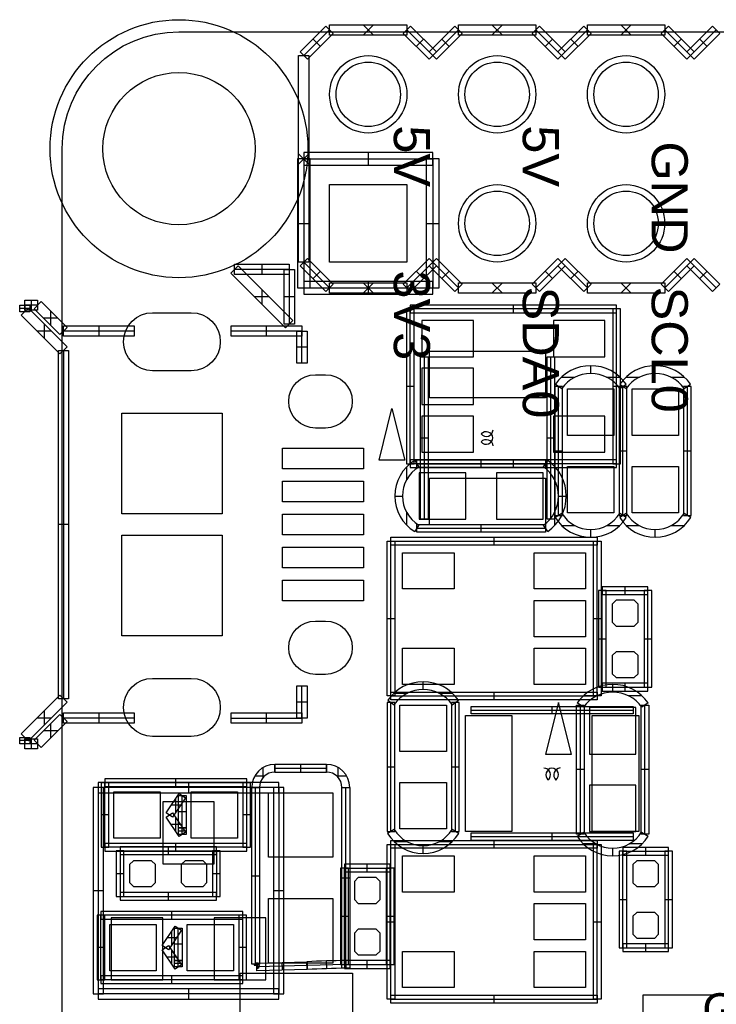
# Model space of a CAD drawing. Header units: millimetres. Extents: x -2.4 to 42.1, y -2.4 to 40.2.
# Tile 2 of 12: x -0.8 to 12.9, y 20.9 to 40.2. Entities that reach past the tile are written whole.
import ezdxf

# ---------------------------------------------------------------- set-up
doc = ezdxf.new("R2010")
doc.units = ezdxf.units.MM
doc.header["$MEASUREMENT"] = 0
for name, color, linetype in [('BOT', 3, 'Continuous'), ('SILK-BOT', 6, 'Continuous'), ('SILK-TOP', 7, 'Continuous'), ('TOP', 255, 'Continuous')]:
    doc.layers.add(name, color=color, linetype=linetype)

msp = doc.modelspace()

# ---------------------------------------------------------------- linework, layer by layer
at = {"layer": 'BOT'}
for points in [[(5.268, 35.468), (5.268, 36.992), (6.792, 36.992), (6.792, 35.468), (5.268, 35.468)], [(7.087, 33.604), (8.103, 33.604), (8.103, 34.315), (7.087, 34.315), (7.087, 33.604)], [(9.677, 33.604), (10.693, 33.604), (10.693, 34.315), (9.677, 34.315), (9.677, 33.604)], [(7.087, 32.664), (8.103, 32.664), (8.103, 33.376), (7.087, 33.376), (7.087, 32.664)], [(7.087, 31.725), (8.103, 31.725), (8.103, 32.436), (7.087, 32.436), (7.087, 31.725)], [(9.677, 31.725), (10.693, 31.725), (10.693, 32.436), (9.677, 32.436), (9.677, 31.725)], [(7.036, 31.318), (7.036, 30.404), (7.95, 30.404), (7.95, 31.318), (7.036, 31.318)], [(8.56, 31.318), (8.56, 30.404), (9.474, 30.404), (9.474, 31.318), (8.56, 31.318)], [(10.389, 25.781), (11.303, 25.781), (11.303, 26.695), (10.389, 26.695), (10.389, 25.781)], [(10.389, 24.257), (11.303, 24.257), (11.303, 25.171), (10.389, 25.171), (10.389, 24.257)], [(2.997, 23.622), (2.997, 24.841), (1.981, 24.841), (1.981, 23.622), (2.997, 23.622)], [(1.981, 21.336), (1.981, 22.555), (0.965, 22.555), (0.965, 21.336), (1.981, 21.336)], [(4.013, 21.336), (4.013, 22.555), (2.997, 22.555), (2.997, 21.336), (4.013, 21.336)]]:
    msp.add_lwpolyline(points, dxfattribs=at)
for points in [[(2.544, 33.328), (1.782, 33.328, -1), (1.782, 34.471), (2.544, 34.471, -1), (2.544, 33.328)], [(5.189, 32.2), (4.989, 32.2, -1), (4.989, 33.25), (5.189, 33.25, -1), (5.189, 32.2)], [(5.189, 27.35), (4.989, 27.35, -1), (4.989, 28.4), (5.189, 28.4, -1), (5.189, 27.35)], [(2.544, 26.128), (1.782, 26.128, -1), (1.782, 27.271), (2.544, 27.271, -1), (2.544, 26.128)]]:
    msp.add_lwpolyline(points, format="xyb", dxfattribs=at)
for centre, radius in [((2.3, 37.7), 2.54), ((6.03, 38.77), 0.762), ((8.57, 38.77), 0.762), ((11.11, 38.77), 0.762), ((2.3, 37.7), 1.5), ((8.57, 36.23), 0.762), ((11.11, 36.23), 0.762)]:
    msp.add_circle(centre, radius, dxfattribs=at)
at = {"layer": 'SILK-BOT'}
for p, q in [((6.782, 34.544), (6.782, 31.496)), ((6.934, 34.544), (6.782, 34.544)), ((10.922, 34.62), (6.858, 34.62)), ((6.858, 34.62), (6.858, 34.468)), ((10.922, 34.544), (6.858, 34.544)), ((6.858, 31.496), (6.858, 34.544)), ((6.934, 31.496), (6.934, 34.544)), ((8.89, 34.468), (8.89, 34.62)), ((10.846, 34.544), (10.846, 31.496)), ((10.998, 34.544), (10.846, 34.544)), ((10.922, 34.468), (10.922, 34.62)), ((10.922, 31.496), (10.922, 34.544)), ((10.998, 31.496), (10.998, 34.544)), ((6.858, 34.468), (10.922, 34.468)), ((6.934, 33.02), (6.782, 33.02)), ((10.998, 33.02), (10.846, 33.02)), ((6.782, 31.496), (6.934, 31.496)), ((6.789, 31.184), (6.789, 31.437)), ((6.858, 31.572), (6.858, 31.42)), ((10.922, 31.572), (6.858, 31.572)), ((10.922, 31.496), (6.858, 31.496)), ((6.858, 31.42), (10.922, 31.42)), ((6.945, 31.561), (7.025, 31.431)), ((6.985, 31.572), (9.525, 31.572)), ((6.985, 31.42), (6.985, 31.572)), ((6.985, 31.496), (9.525, 31.496)), ((9.525, 31.42), (6.985, 31.42)), ((8.255, 31.42), (8.255, 31.572)), ((8.89, 31.42), (8.89, 31.572)), ((9.481, 31.434), (9.569, 31.558)), ((9.525, 31.572), (9.525, 31.42)), ((9.707, 31.172), (9.707, 31.438)), ((10.846, 31.496), (10.998, 31.496)), ((10.922, 31.42), (10.922, 31.572)), ((6.553, 30.861), (6.706, 30.861)), ((9.78, 30.861), (9.932, 30.861)), ((6.789, 30.285), (6.789, 30.538)), ((9.707, 30.284), (9.707, 30.55)), ((7.025, 30.291), (6.945, 30.161)), ((6.985, 30.302), (9.525, 30.302)), ((6.985, 30.15), (6.985, 30.302)), ((8.255, 30.15), (8.255, 30.302)), ((9.569, 30.164), (9.481, 30.288)), ((9.525, 30.302), (9.525, 30.15)), ((6.985, 30.226), (9.525, 30.226)), ((9.525, 30.15), (6.985, 30.15)), ((10.846, 27.001), (10.846, 27.153)), ((10.273, 26.703), (10.148, 26.79)), ((10.535, 26.928), (10.269, 26.928)), ((11.423, 26.928), (11.157, 26.928)), ((11.543, 26.79), (11.418, 26.703)), ((10.135, 24.206), (10.135, 26.746)), ((10.135, 26.746), (10.287, 26.746)), ((10.211, 24.206), (10.211, 26.746)), ((10.287, 26.746), (10.287, 24.206)), ((11.405, 26.746), (11.557, 26.746)), ((11.405, 24.206), (11.405, 26.746)), ((11.481, 24.206), (11.481, 26.746)), ((11.557, 26.746), (11.557, 24.206)), ((10.287, 25.476), (10.135, 25.476)), ((11.557, 25.476), (11.405, 25.476)), ((4.267, 25.222), (0.711, 25.222)), ((0.711, 25.222), (0.711, 25.019)), ((2.489, 25.222), (2.489, 25.019)), ((4.267, 25.019), (4.267, 25.222)), ((0.61, 25.121), (0.61, 21.057)), ((0.813, 25.121), (0.61, 25.121)), ((4.267, 25.121), (0.711, 25.121)), ((0.711, 25.121), (0.711, 21.057)), ((0.711, 25.019), (4.267, 25.019)), ((0.813, 21.057), (0.813, 25.121)), ((4.166, 25.121), (4.166, 21.057)), ((4.369, 25.121), (4.166, 25.121)), ((4.267, 25.121), (4.267, 21.057)), ((4.369, 21.057), (4.369, 25.121)), ((10.146, 24.166), (10.276, 24.246)), ((11.416, 24.246), (11.546, 24.166)), ((10.287, 24.206), (10.135, 24.206)), ((11.557, 24.206), (11.405, 24.206)), ((10.522, 24.01), (10.27, 24.01)), ((10.846, 23.775), (10.846, 23.927)), ((11.422, 24.01), (11.169, 24.01)), ((0.813, 23.089), (0.61, 23.089)), ((4.369, 23.089), (4.166, 23.089)), ((0.711, 21.158), (0.711, 20.955)), ((4.267, 21.158), (0.711, 21.158)), ((2.489, 21.158), (2.489, 20.955)), ((4.267, 20.955), (4.267, 21.158)), ((0.61, 21.057), (0.813, 21.057)), ((4.267, 21.057), (0.711, 21.057)), ((0.711, 20.955), (4.267, 20.955)), ((4.166, 21.057), (4.369, 21.057))]:
    msp.add_line(p, q, dxfattribs=at)
for points in [[(6.496, 32.582), (6.75, 31.566), (6.242, 31.566), (6.496, 32.582)], [(11.448, 20.538), (11.448, 21.038), (13.248, 21.038), (13.248, 19.738), (12.648, 19.738), (12.648, 20.538), (11.448, 20.538)]]:
    msp.add_lwpolyline(points, dxfattribs=at)
for centre, radius, start, end in [((7.374, 30.861), 0.821, 121.5169, 238.4831), ((7.374, 30.861), 0.669, 121.5169, 238.4831), ((9.081, 30.861), 0.699, 304.9764, 55.0236), ((9.081, 30.861), 0.851, 304.9764, 55.0236), ((10.846, 26.302), 0.851, 34.9764, 145.0236), ((10.846, 26.302), 0.699, 34.9764, 145.0236), ((10.846, 24.596), 0.669, 211.5169, 328.4831), ((10.846, 24.596), 0.821, 211.5169, 328.4831)]:
    msp.add_arc(centre, radius, start, end, dxfattribs=at)
at = {"layer": 'SILK-TOP'}
for p, q in [((5.268, 40.142), (6.792, 40.142)), ((5.268, 39.938), (5.268, 40.142)), ((6.132, 40.142), (5.928, 39.938)), ((6.132, 39.938), (5.928, 40.142)), ((6.792, 40.142), (6.792, 39.938)), ((7.808, 40.142), (9.332, 40.142)), ((7.808, 39.938), (7.808, 40.142)), ((8.672, 40.142), (8.468, 39.938)), ((8.672, 39.938), (8.468, 40.142)), ((9.332, 40.142), (9.332, 39.938)), ((10.348, 40.142), (11.872, 40.142)), ((10.348, 39.938), (10.348, 40.142)), ((11.212, 40.142), (11.008, 39.938)), ((11.212, 39.938), (11.008, 40.142)), ((11.872, 40.142), (11.872, 39.938)), ((4.688, 39.604), (5.196, 40.112)), ((4.688, 39.604), (5.196, 40.112)), ((5.268, 40.04), (4.76, 39.532)), ((5.268, 40.04), (4.76, 39.532)), ((5.34, 39.968), (4.832, 39.46)), ((5.34, 39.968), (4.832, 39.46)), ((5.196, 40.112), (5.34, 39.968)), ((5.196, 40.112), (5.34, 39.968)), ((6.792, 39.938), (5.268, 39.938)), ((6.72, 39.968), (6.864, 40.112)), ((7.228, 39.46), (6.72, 39.968)), ((7.3, 39.532), (6.792, 40.04)), ((6.864, 40.112), (7.372, 39.604)), ((7.228, 39.604), (7.736, 40.112)), ((7.808, 40.04), (7.3, 39.532)), ((7.88, 39.968), (7.372, 39.46)), ((7.736, 40.112), (7.88, 39.968)), ((9.332, 39.938), (7.808, 39.938)), ((9.26, 39.968), (9.404, 40.112)), ((9.768, 39.46), (9.26, 39.968)), ((9.84, 39.532), (9.332, 40.04)), ((9.404, 40.112), (9.912, 39.604)), ((9.768, 39.604), (10.276, 40.112)), ((10.348, 40.04), (9.84, 39.532)), ((10.42, 39.968), (9.912, 39.46)), ((10.276, 40.112), (10.42, 39.968)), ((11.872, 39.938), (10.348, 39.938)), ((11.8, 39.968), (11.944, 40.112)), ((12.308, 39.46), (11.8, 39.968)), ((12.38, 39.532), (11.872, 40.04)), ((11.944, 40.112), (12.452, 39.604)), ((12.308, 39.604), (12.816, 40.112)), ((12.888, 40.04), (12.38, 39.532)), ((12.96, 39.968), (12.452, 39.46)), ((12.816, 40.112), (12.96, 39.968)), ((4.942, 39.858), (5.086, 39.714)), ((5.086, 39.714), (4.942, 39.858)), ((7.118, 39.858), (6.974, 39.714)), ((7.626, 39.714), (7.482, 39.858)), ((9.658, 39.858), (9.514, 39.714)), ((10.166, 39.714), (10.022, 39.858)), ((12.198, 39.858), (12.054, 39.714)), ((12.706, 39.714), (12.562, 39.858)), ((4.832, 39.46), (4.688, 39.604)), ((4.832, 39.46), (4.688, 39.604)), ((7.372, 39.46), (7.228, 39.604)), ((7.372, 39.604), (7.228, 39.46)), ((9.912, 39.46), (9.768, 39.604)), ((9.912, 39.604), (9.768, 39.46)), ((12.452, 39.46), (12.308, 39.604)), ((12.452, 39.604), (12.308, 39.46)), ((4.658, 35.468), (4.658, 39.532)), ((4.658, 39.532), (4.862, 39.532)), ((4.862, 39.532), (4.862, 35.468)), ((7.3, 37.627), (4.76, 37.627)), ((4.76, 37.627), (4.76, 37.373)), ((6.03, 37.627), (6.03, 37.373)), ((7.3, 37.373), (7.3, 37.627)), ((4.633, 37.5), (4.633, 34.96)), ((4.887, 37.5), (4.633, 37.5)), ((4.658, 37.602), (4.862, 37.398)), ((4.862, 37.602), (4.658, 37.398)), ((4.76, 37.5), (4.76, 34.96)), ((4.76, 37.5), (7.3, 37.5)), ((4.887, 34.96), (4.887, 37.5)), ((7.173, 37.5), (7.173, 34.96)), ((7.427, 37.5), (7.173, 37.5)), ((7.3, 37.5), (7.3, 34.96)), ((7.427, 34.96), (7.427, 37.5)), ((4.76, 37.373), (7.3, 37.373)), ((4.633, 36.23), (4.887, 36.23)), ((7.173, 36.23), (7.427, 36.23)), ((4.688, 35.396), (4.832, 35.54)), ((4.688, 35.396), (4.832, 35.54)), ((4.832, 35.54), (5.34, 35.032)), ((4.832, 35.54), (5.34, 35.032)), ((6.72, 35.032), (7.228, 35.54)), ((7.228, 35.54), (7.372, 35.396)), ((7.228, 35.396), (7.372, 35.54)), ((7.372, 35.54), (7.88, 35.032)), ((9.26, 35.032), (9.768, 35.54)), ((9.768, 35.54), (9.912, 35.396)), ((9.768, 35.396), (9.912, 35.54)), ((9.912, 35.54), (10.42, 35.032)), ((11.8, 35.032), (12.308, 35.54)), ((12.308, 35.54), (12.452, 35.396)), ((12.308, 35.396), (12.452, 35.54)), ((12.452, 35.54), (12.96, 35.032)), ((3.324, 35.252), (3.467, 35.396)), ((3.395, 35.426), (4.473, 35.426)), ((3.395, 35.222), (3.395, 35.426)), ((4.473, 35.324), (3.395, 35.324)), ((3.467, 35.396), (4.545, 34.318)), ((3.934, 35.426), (3.934, 35.222)), ((4.372, 35.324), (4.575, 35.324)), ((4.372, 34.246), (4.372, 35.324)), ((4.473, 35.426), (4.473, 35.222)), ((4.473, 35.324), (4.473, 34.246)), ((4.575, 35.324), (4.575, 34.246)), ((4.862, 35.468), (4.658, 35.468)), ((5.196, 34.888), (4.688, 35.396)), ((5.196, 34.888), (4.688, 35.396)), ((4.76, 35.468), (5.268, 34.96)), ((4.76, 35.468), (5.268, 34.96)), ((5.086, 35.286), (4.942, 35.142)), ((4.942, 35.142), (5.086, 35.286)), ((6.792, 34.96), (7.3, 35.468)), ((7.372, 35.396), (6.864, 34.888)), ((6.974, 35.286), (7.118, 35.142)), ((7.736, 34.888), (7.228, 35.396)), ((7.3, 35.468), (7.808, 34.96)), ((7.482, 35.142), (7.626, 35.286)), ((9.332, 34.96), (9.84, 35.468)), ((9.912, 35.396), (9.404, 34.888)), ((9.514, 35.286), (9.658, 35.142)), ((10.276, 34.888), (9.768, 35.396)), ((9.84, 35.468), (10.348, 34.96)), ((10.022, 35.142), (10.166, 35.286)), ((11.872, 34.96), (12.38, 35.468)), ((12.452, 35.396), (11.944, 34.888)), ((12.054, 35.286), (12.198, 35.142)), ((12.816, 34.888), (12.308, 35.396)), ((12.38, 35.468), (12.888, 34.96)), ((12.562, 35.142), (12.706, 35.286)), ((4.401, 34.174), (3.324, 35.252)), ((4.473, 35.222), (3.395, 35.222)), ((3.934, 34.929), (3.934, 34.641)), ((4.633, 34.96), (4.887, 34.96)), ((4.76, 35.087), (4.76, 34.833)), ((7.3, 35.087), (4.76, 35.087)), ((4.76, 34.96), (7.3, 34.96)), ((5.34, 35.032), (5.196, 34.888)), ((5.34, 35.032), (5.196, 34.888)), ((5.268, 35.062), (6.792, 35.062)), ((5.268, 34.858), (5.268, 35.062)), ((5.928, 34.858), (6.132, 35.062)), ((5.928, 35.062), (6.132, 34.858)), ((6.03, 35.087), (6.03, 34.833)), ((6.864, 34.888), (6.72, 35.032)), ((6.792, 35.062), (6.792, 34.858)), ((7.173, 34.96), (7.427, 34.96)), ((7.3, 34.833), (7.3, 35.087)), ((7.88, 35.032), (7.736, 34.888)), ((7.808, 35.062), (9.332, 35.062)), ((7.808, 34.858), (7.808, 35.062)), ((8.468, 34.858), (8.672, 35.062)), ((8.468, 35.062), (8.672, 34.858)), ((9.404, 34.888), (9.26, 35.032)), ((9.332, 35.062), (9.332, 34.858)), ((10.42, 35.032), (10.276, 34.888)), ((10.348, 35.062), (11.872, 35.062)), ((10.348, 34.858), (10.348, 35.062)), ((11.008, 34.858), (11.212, 35.062)), ((11.008, 35.062), (11.212, 34.858)), ((11.944, 34.888), (11.8, 35.032)), ((11.872, 35.062), (11.872, 34.858)), ((12.96, 35.032), (12.816, 34.888)), ((-0.738, 34.718), (-0.484, 34.718)), ((-0.738, 34.518), (-0.738, 34.718)), ((-0.611, 34.718), (-0.611, 34.518)), ((-0.484, 34.718), (-0.484, 34.518)), ((4.078, 34.785), (3.791, 34.785)), ((4.575, 34.785), (4.372, 34.785)), ((4.76, 34.833), (7.3, 34.833)), ((6.792, 34.858), (5.268, 34.858)), ((9.332, 34.858), (7.808, 34.858)), ((11.872, 34.858), (10.348, 34.858)), ((-0.838, 34.491), (-0.838, 34.618)), ((-0.838, 34.618), (-0.638, 34.618)), ((-0.638, 34.554), (-0.838, 34.554)), ((-0.809, 34.42), (-0.667, 34.562)), ((-0.738, 34.618), (-0.738, 34.491)), ((-0.484, 34.618), (-0.738, 34.618)), ((-0.484, 34.518), (-0.738, 34.518)), ((-0.667, 34.562), (0.095, 33.8)), ((-0.638, 34.618), (-0.638, 34.491)), ((-0.555, 34.547), (-0.413, 34.689)), ((-0.047, 34.039), (-0.555, 34.547)), ((-0.413, 34.689), (0.095, 34.181)), ((-0.638, 34.491), (-0.838, 34.491)), ((-0.047, 33.658), (-0.809, 34.42)), ((-0.089, 34.364), (-0.371, 34.364)), ((-0.23, 34.505), (-0.23, 34.223)), ((4.545, 34.318), (4.401, 34.174)), ((-0.357, 34.251), (-0.357, 33.969)), ((0.095, 34.181), (-0.047, 34.039)), ((0.024, 34.21), (1.421, 34.21)), ((0.024, 34.01), (0.024, 34.21)), ((0.723, 34.21), (0.723, 34.01)), ((1.421, 34.21), (1.421, 34.01)), ((3.327, 34.21), (4.724, 34.21)), ((3.327, 34.01), (3.327, 34.21)), ((4.025, 34.01), (4.025, 34.21)), ((4.575, 34.246), (4.372, 34.246)), ((4.724, 34.21), (4.724, 34.01)), ((-0.216, 34.11), (-0.498, 34.11)), ((1.421, 34.11), (0.024, 34.11)), ((1.421, 34.01), (0.024, 34.01)), ((4.724, 34.11), (3.327, 34.11)), ((4.724, 34.01), (3.327, 34.01)), ((4.624, 34.11), (4.824, 34.11)), ((4.624, 33.475), (4.624, 34.11)), ((4.724, 33.475), (4.724, 34.11)), ((4.824, 34.11), (4.824, 33.475)), ((0.095, 33.8), (-0.047, 33.658)), ((4.824, 33.792), (4.624, 33.792)), ((-0.076, 26.871), (-0.076, 33.729)), ((-0.076, 33.729), (0.124, 33.729)), ((0.024, 33.729), (0.024, 26.871)), ((0.124, 33.729), (0.124, 26.871)), ((7.062, 30.408), (7.062, 33.6)), ((7.062, 33.6), (7.212, 33.6)), ((7.137, 30.408), (7.137, 33.6)), ((7.212, 33.6), (7.212, 30.408)), ((9.552, 33.6), (9.702, 33.6)), ((9.552, 30.408), (9.552, 33.6)), ((9.627, 30.408), (9.627, 33.6)), ((9.702, 33.6), (9.702, 30.408)), ((4.824, 33.475), (4.624, 33.475)), ((10.414, 33.275), (10.414, 33.427)), ((11.684, 33.275), (11.684, 33.427)), ((9.837, 33.202), (10.103, 33.202)), ((10.725, 33.202), (10.991, 33.202)), ((11.107, 33.202), (11.373, 33.202)), ((11.995, 33.202), (12.261, 33.202)), ((9.703, 33.02), (9.703, 30.48)), ((9.855, 33.02), (9.703, 33.02)), ((9.717, 33.064), (9.841, 32.976)), ((9.779, 30.48), (9.779, 33.02)), ((9.855, 30.48), (9.855, 33.02)), ((10.973, 33.02), (10.973, 30.48)), ((11.125, 33.02), (10.973, 33.02)), ((10.973, 33.02), (10.973, 30.48)), ((11.125, 33.02), (10.973, 33.02)), ((10.987, 32.976), (11.111, 33.064)), ((10.987, 33.064), (11.111, 32.976)), ((11.049, 30.48), (11.049, 33.02)), ((11.049, 30.48), (11.049, 33.02)), ((11.125, 30.48), (11.125, 33.02)), ((11.125, 30.48), (11.125, 33.02)), ((12.243, 33.02), (12.243, 30.48)), ((12.395, 33.02), (12.243, 33.02)), ((12.257, 32.976), (12.381, 33.064)), ((12.319, 30.48), (12.319, 33.02)), ((12.395, 30.48), (12.395, 33.02)), ((7.062, 32.004), (7.212, 32.004)), ((9.552, 32.004), (9.702, 32.004)), ((9.703, 31.75), (9.855, 31.75)), ((10.973, 31.75), (11.125, 31.75)), ((10.973, 31.75), (11.125, 31.75)), ((12.243, 31.75), (12.395, 31.75)), ((9.703, 30.48), (9.855, 30.48)), ((9.844, 30.52), (9.714, 30.44)), ((10.973, 30.48), (11.125, 30.48)), ((10.973, 30.48), (11.125, 30.48)), ((11.114, 30.44), (10.984, 30.52)), ((11.114, 30.52), (10.984, 30.44)), ((12.243, 30.48), (12.395, 30.48)), ((12.384, 30.44), (12.254, 30.52)), ((0.124, 30.3), (-0.076, 30.3)), ((7.212, 30.408), (7.062, 30.408)), ((9.702, 30.408), (9.552, 30.408)), ((9.838, 30.284), (10.091, 30.284)), ((10.737, 30.284), (10.99, 30.284)), ((11.108, 30.284), (11.361, 30.284)), ((12.007, 30.284), (12.26, 30.284)), ((10.414, 30.048), (10.414, 30.201)), ((11.684, 30.048), (11.684, 30.201)), ((6.401, 26.924), (6.401, 29.972)), ((6.401, 29.972), (6.553, 29.972)), ((6.477, 30.048), (10.541, 30.048)), ((6.477, 29.896), (6.477, 30.048)), ((6.477, 26.924), (6.477, 29.972)), ((6.477, 29.972), (10.541, 29.972)), ((10.541, 29.896), (6.477, 29.896)), ((6.553, 29.972), (6.553, 26.924)), ((8.509, 29.896), (8.509, 30.048)), ((10.465, 29.972), (10.617, 29.972)), ((10.465, 26.924), (10.465, 29.972)), ((10.541, 30.048), (10.541, 29.896)), ((10.541, 26.924), (10.541, 29.972)), ((10.617, 29.972), (10.617, 26.924)), ((10.565, 28.998), (10.565, 27.098)), ((10.718, 28.998), (10.565, 28.998)), ((11.541, 29.074), (10.641, 29.074)), ((10.641, 29.074), (10.641, 28.922)), ((10.641, 28.998), (11.541, 28.998)), ((10.641, 27.098), (10.641, 28.998)), ((10.641, 28.922), (11.541, 28.922)), ((10.718, 27.098), (10.718, 28.998)), ((11.091, 28.922), (11.091, 29.074)), ((11.465, 28.998), (11.465, 27.098)), ((11.618, 28.998), (11.465, 28.998)), ((11.541, 28.922), (11.541, 29.074)), ((11.541, 27.098), (11.541, 28.998)), ((11.618, 27.098), (11.618, 28.998)), ((6.401, 28.448), (6.553, 28.448)), ((10.465, 28.448), (10.617, 28.448)), ((10.565, 28.048), (10.718, 28.048)), ((11.465, 28.048), (11.618, 28.048)), ((7.112, 27.052), (7.112, 27.204)), ((10.641, 27.174), (10.641, 27.022)), ((11.541, 27.174), (10.641, 27.174)), ((11.091, 27.022), (11.091, 27.174)), ((11.541, 27.022), (11.541, 27.174)), ((4.624, 27.125), (4.824, 27.125)), ((4.624, 26.49), (4.624, 27.125)), ((4.724, 26.49), (4.724, 27.125)), ((4.824, 27.125), (4.824, 26.49)), ((6.477, 27), (10.541, 27)), ((6.477, 26.848), (6.477, 27)), ((6.535, 26.979), (6.801, 26.979)), ((7.423, 26.979), (7.689, 26.979)), ((8.509, 26.848), (8.509, 27)), ((10.541, 27), (10.541, 26.848)), ((10.565, 27.098), (10.718, 27.098)), ((10.641, 27.098), (11.541, 27.098)), ((10.641, 27.022), (11.541, 27.022)), ((11.465, 27.098), (11.618, 27.098)), ((-0.809, 26.18), (-0.047, 26.942)), ((0.095, 26.8), (-0.667, 26.038)), ((0.124, 26.871), (-0.076, 26.871)), ((-0.047, 26.942), (0.095, 26.8)), ((4.624, 26.807), (4.824, 26.807)), ((6.553, 26.924), (6.401, 26.924)), ((6.401, 26.797), (6.401, 24.257)), ((6.553, 26.797), (6.401, 26.797)), ((6.415, 26.841), (6.539, 26.753)), ((6.477, 26.924), (10.541, 26.924)), ((10.541, 26.848), (6.477, 26.848)), ((6.477, 24.257), (6.477, 26.797)), ((6.553, 24.257), (6.553, 26.797)), ((7.671, 26.797), (7.671, 24.257)), ((7.823, 26.797), (7.671, 26.797)), ((7.685, 26.753), (7.809, 26.841)), ((7.747, 24.257), (7.747, 26.797)), ((7.823, 24.257), (7.823, 26.797)), ((10.617, 26.924), (10.465, 26.924)), ((-0.555, 26.053), (-0.047, 26.561)), ((-0.357, 26.631), (-0.357, 26.349)), ((-0.047, 26.561), (0.095, 26.419)), ((0.024, 26.59), (1.421, 26.59)), ((0.024, 26.39), (0.024, 26.59)), ((0.723, 26.59), (0.723, 26.39)), ((1.421, 26.59), (1.421, 26.39)), ((3.327, 26.59), (4.724, 26.59)), ((3.327, 26.39), (3.327, 26.59)), ((4.025, 26.39), (4.025, 26.59)), ((4.724, 26.59), (4.724, 26.39)), ((8.056, 26.72), (11.248, 26.72)), ((8.056, 26.57), (8.056, 26.72)), ((8.056, 26.645), (11.248, 26.645)), ((11.248, 26.57), (8.056, 26.57)), ((9.652, 26.57), (9.652, 26.72)), ((11.248, 26.72), (11.248, 26.57)), ((-0.216, 26.49), (-0.498, 26.49)), ((0.095, 26.419), (-0.413, 25.911)), ((-0.23, 26.377), (-0.23, 26.095)), ((1.421, 26.49), (0.024, 26.49)), ((1.421, 26.39), (0.024, 26.39)), ((3.327, 26.49), (4.724, 26.49)), ((4.724, 26.39), (3.327, 26.39)), ((4.824, 26.49), (4.624, 26.49)), ((-0.667, 26.038), (-0.809, 26.18)), ((-0.089, 26.236), (-0.371, 26.236)), ((-0.838, 25.982), (-0.838, 26.109)), ((-0.838, 26.109), (-0.638, 26.109)), ((-0.638, 26.045), (-0.838, 26.045)), ((-0.638, 25.982), (-0.838, 25.982)), ((-0.738, 26.109), (-0.738, 25.982)), ((-0.738, 26.082), (-0.484, 26.082)), ((-0.738, 25.882), (-0.738, 26.082)), ((-0.484, 25.982), (-0.738, 25.982)), ((-0.638, 26.109), (-0.638, 25.982)), ((-0.611, 26.082), (-0.611, 25.882)), ((-0.413, 25.911), (-0.555, 26.053)), ((-0.484, 26.082), (-0.484, 25.882)), ((-0.484, 25.882), (-0.738, 25.882)), ((3.962, 25.322), (3.962, 25.517)), ((5.207, 25.578), (4.191, 25.578)), ((4.191, 25.578), (4.191, 25.425)), ((4.191, 25.425), (4.191, 25.578)), ((4.191, 25.502), (5.207, 25.502)), ((4.191, 25.425), (5.207, 25.425)), ((4.699, 25.425), (4.699, 25.578)), ((5.207, 25.578), (5.207, 25.425)), ((5.207, 25.425), (5.207, 25.578)), ((5.436, 25.322), (5.436, 25.517)), ((6.401, 25.527), (6.553, 25.527)), ((7.671, 25.527), (7.823, 25.527)), ((0.765, 25.216), (0.765, 23.946)), ((0.917, 25.216), (0.765, 25.216)), ((3.635, 25.292), (0.841, 25.292)), ((0.841, 25.292), (0.841, 25.14)), ((3.635, 25.216), (0.841, 25.216)), ((0.841, 23.946), (0.841, 25.216)), ((0.917, 23.946), (0.917, 25.216)), ((2.238, 25.14), (2.238, 25.292)), ((3.559, 25.216), (3.559, 23.946)), ((3.711, 25.216), (3.559, 25.216)), ((3.635, 25.14), (3.635, 25.292)), ((3.635, 23.946), (3.635, 25.216)), ((3.711, 23.946), (3.711, 25.216)), ((3.795, 25.349), (3.989, 25.349)), ((5.409, 25.349), (5.603, 25.349)), ((0.841, 25.14), (3.635, 25.14)), ((3.734, 25.121), (3.886, 25.121)), ((3.734, 21.641), (3.734, 25.121)), ((3.734, 25.121), (3.886, 25.121)), ((3.81, 21.641), (3.81, 25.121)), ((3.886, 25.121), (3.886, 21.641)), ((5.512, 25.121), (5.664, 25.121)), ((5.512, 25.121), (5.664, 25.121)), ((5.512, 21.565), (5.512, 25.121)), ((5.588, 21.565), (5.588, 25.121)), ((5.664, 25.121), (5.664, 21.565)), ((2.048, 24.623), (2.302, 25.004)), ((2.428, 24.92), (2.174, 24.539)), ((2.238, 24.634), (2.238, 24.909)), ((2.289, 24.962), (2.441, 24.962)), ((2.289, 24.327), (2.289, 24.962)), ((2.302, 25.004), (2.428, 24.92)), ((2.365, 24.327), (2.365, 24.962)), ((2.441, 24.962), (2.441, 24.327)), ((2.048, 24.539), (2.174, 24.623)), ((2.174, 24.539), (2.048, 24.623)), ((2.33, 24.772), (2.146, 24.772)), ((2.174, 24.623), (2.428, 24.242)), ((2.441, 24.645), (2.289, 24.645)), ((0.917, 24.581), (0.765, 24.581)), ((2.302, 24.158), (2.048, 24.539)), ((2.238, 24.253), (2.238, 24.528)), ((3.711, 24.581), (3.559, 24.581)), ((2.33, 24.391), (2.146, 24.391)), ((2.289, 24.327), (2.441, 24.327)), ((2.289, 24.2), (2.289, 24.327)), ((2.441, 24.327), (2.289, 24.327)), ((2.441, 24.264), (2.289, 24.264)), ((2.428, 24.242), (2.302, 24.158)), ((2.365, 24.2), (2.365, 24.327)), ((2.441, 24.327), (2.441, 24.2)), ((6.401, 24.257), (6.553, 24.257)), ((6.542, 24.297), (6.412, 24.217)), ((7.671, 24.257), (7.823, 24.257)), ((7.812, 24.217), (7.682, 24.297)), ((2.441, 24.2), (2.289, 24.2)), ((6.477, 24.079), (10.541, 24.079)), ((6.477, 23.927), (6.477, 24.079)), ((6.536, 24.061), (6.789, 24.061)), ((7.435, 24.061), (7.688, 24.061)), ((8.056, 24.23), (11.248, 24.23)), ((8.056, 24.08), (8.056, 24.23)), ((8.056, 24.155), (11.248, 24.155)), ((11.248, 24.08), (8.056, 24.08)), ((8.509, 23.927), (8.509, 24.079)), ((9.652, 24.08), (9.652, 24.23)), ((10.541, 24.079), (10.541, 23.927)), ((11.248, 24.23), (11.248, 24.08)), ((0.765, 23.946), (0.917, 23.946)), ((0.841, 24.022), (0.841, 23.87)), ((3.635, 24.022), (0.841, 24.022)), ((3.635, 23.946), (0.841, 23.946)), ((0.841, 23.87), (3.635, 23.87)), ((1.063, 23.877), (1.063, 22.977)), ((1.215, 23.877), (1.063, 23.877)), ((3.039, 23.953), (1.139, 23.953)), ((1.139, 23.953), (1.139, 23.801)), ((1.139, 23.877), (1.139, 22.977)), ((1.139, 23.877), (3.039, 23.877)), ((1.215, 22.977), (1.215, 23.877)), ((2.089, 23.953), (2.089, 23.801)), ((2.238, 23.87), (2.238, 24.022)), ((2.963, 23.877), (2.963, 22.977)), ((3.115, 23.877), (2.963, 23.877)), ((3.039, 23.801), (3.039, 23.953)), ((3.039, 23.877), (3.039, 22.977)), ((3.115, 22.977), (3.115, 23.877)), ((3.559, 23.946), (3.711, 23.946)), ((3.635, 23.87), (3.635, 24.022)), ((6.401, 20.955), (6.401, 24.003)), ((6.401, 24.003), (6.553, 24.003)), ((6.477, 20.955), (6.477, 24.003)), ((6.477, 24.003), (10.541, 24.003)), ((10.541, 23.927), (6.477, 23.927)), ((6.553, 24.003), (6.553, 20.955)), ((7.112, 23.825), (7.112, 23.978)), ((10.465, 24.003), (10.617, 24.003)), ((10.465, 20.955), (10.465, 24.003)), ((10.541, 20.955), (10.541, 24.003)), ((10.617, 24.003), (10.617, 20.955)), ((10.972, 23.867), (10.972, 21.967)), ((11.124, 23.867), (10.972, 23.867)), ((11.948, 23.943), (11.048, 23.943)), ((11.048, 23.943), (11.048, 23.791)), ((11.048, 23.867), (11.948, 23.867)), ((11.048, 21.967), (11.048, 23.867)), ((11.124, 21.967), (11.124, 23.867)), ((11.498, 23.791), (11.498, 23.943)), ((11.872, 23.867), (11.872, 21.967)), ((12.024, 23.867), (11.872, 23.867)), ((11.948, 23.791), (11.948, 23.943)), ((11.948, 21.967), (11.948, 23.867)), ((12.024, 21.967), (12.024, 23.867)), ((1.139, 23.801), (3.039, 23.801)), ((11.048, 23.791), (11.948, 23.791)), ((5.485, 23.537), (5.485, 21.637)), ((5.638, 23.537), (5.485, 23.537)), ((6.462, 23.613), (5.561, 23.613)), ((5.561, 23.613), (5.561, 23.461)), ((5.561, 23.537), (6.462, 23.537)), ((5.561, 21.637), (5.561, 23.537)), ((5.561, 23.461), (6.462, 23.461)), ((5.638, 21.637), (5.638, 23.537)), ((6.011, 23.461), (6.011, 23.613)), ((6.385, 23.537), (6.385, 21.637)), ((6.538, 23.537), (6.385, 23.537)), ((6.462, 23.461), (6.462, 23.613)), ((6.462, 21.637), (6.462, 23.537)), ((6.538, 21.637), (6.538, 23.537)), ((1.063, 23.427), (1.215, 23.427)), ((2.963, 23.427), (3.115, 23.427)), ((3.734, 23.381), (3.886, 23.381)), ((5.512, 23.343), (5.664, 23.343)), ((1.063, 22.977), (1.215, 22.977)), ((1.139, 23.053), (1.139, 22.901)), ((3.039, 23.053), (1.139, 23.053)), ((1.139, 22.977), (3.039, 22.977)), ((1.139, 22.901), (3.039, 22.901)), ((2.089, 23.053), (2.089, 22.901)), ((2.963, 22.977), (3.115, 22.977)), ((3.039, 22.901), (3.039, 23.053)), ((10.972, 22.917), (11.124, 22.917)), ((11.872, 22.917), (12.024, 22.917)), ((0.686, 22.606), (0.686, 21.336)), ((0.838, 22.606), (0.686, 22.606)), ((3.556, 22.682), (0.762, 22.682)), ((0.762, 22.682), (0.762, 22.53)), ((3.556, 22.606), (0.762, 22.606)), ((0.762, 21.336), (0.762, 22.606)), ((0.762, 22.53), (3.556, 22.53)), ((0.838, 21.336), (0.838, 22.606)), ((2.159, 22.53), (2.159, 22.682)), ((3.48, 22.606), (3.48, 21.336)), ((3.632, 22.606), (3.48, 22.606)), ((3.556, 22.53), (3.556, 22.682)), ((3.556, 21.336), (3.556, 22.606)), ((3.632, 21.336), (3.632, 22.606)), ((5.485, 22.587), (5.638, 22.587)), ((6.385, 22.587), (6.538, 22.587)), ((1.969, 22.013), (2.223, 22.394)), ((2.349, 22.31), (2.095, 21.929)), ((2.159, 22.024), (2.159, 22.299)), ((2.21, 22.352), (2.362, 22.352)), ((2.21, 21.717), (2.21, 22.352)), ((2.223, 22.394), (2.349, 22.31)), ((2.286, 21.717), (2.286, 22.352)), ((2.362, 22.352), (2.362, 21.717)), ((6.401, 22.479), (6.553, 22.479)), ((10.465, 22.479), (10.617, 22.479)), ((2.251, 22.162), (2.067, 22.162)), ((0.838, 21.971), (0.686, 21.971)), ((1.969, 21.929), (2.095, 22.013)), ((2.095, 21.929), (1.969, 22.013)), ((2.223, 21.548), (1.969, 21.929)), ((2.095, 22.013), (2.349, 21.632)), ((2.159, 21.643), (2.159, 21.918)), ((2.362, 22.035), (2.21, 22.035)), ((3.632, 21.971), (3.48, 21.971)), ((10.972, 21.967), (11.124, 21.967)), ((11.048, 22.043), (11.048, 21.891)), ((11.948, 22.043), (11.048, 22.043)), ((11.048, 21.967), (11.948, 21.967)), ((11.498, 21.891), (11.498, 22.043)), ((11.872, 21.967), (12.024, 21.967)), ((11.948, 21.891), (11.948, 22.043)), ((2.251, 21.78), (2.067, 21.78)), ((2.21, 21.717), (2.362, 21.717)), ((2.21, 21.59), (2.21, 21.717)), ((2.362, 21.717), (2.21, 21.717)), ((2.286, 21.59), (2.286, 21.717)), ((2.362, 21.717), (2.362, 21.59)), ((5.561, 21.713), (5.561, 21.561)), ((6.462, 21.713), (5.561, 21.713)), ((5.586, 21.717), (5.59, 21.565)), ((6.011, 21.561), (6.011, 21.713)), ((6.462, 21.561), (6.462, 21.713)), ((11.048, 21.891), (11.948, 21.891)), ((2.362, 21.654), (2.21, 21.654)), ((2.362, 21.59), (2.21, 21.59)), ((2.349, 21.632), (2.223, 21.548)), ((3.886, 21.641), (3.734, 21.641)), ((3.886, 21.621), (3.785, 21.618)), ((3.835, 21.615), (3.785, 21.615)), ((3.833, 21.666), (4.824, 21.692)), ((3.837, 21.514), (3.833, 21.666)), ((4.826, 21.615), (3.835, 21.59)), ((3.835, 21.565), (3.835, 21.615)), ((4.828, 21.539), (3.837, 21.514)), ((3.839, 21.666), (3.841, 21.565)), ((4.329, 21.679), (4.333, 21.527)), ((4.829, 21.539), (4.823, 21.692)), ((4.824, 21.692), (4.828, 21.539)), ((5.588, 21.638), (4.826, 21.619)), ((5.204, 21.706), (5.208, 21.554)), ((5.485, 21.637), (5.638, 21.637)), ((5.664, 21.565), (5.512, 21.565)), ((5.561, 21.637), (6.462, 21.637)), ((5.561, 21.561), (6.462, 21.561)), ((6.385, 21.637), (6.538, 21.637)), ((0.686, 21.336), (0.838, 21.336)), ((0.762, 21.412), (0.762, 21.26)), ((3.556, 21.412), (0.762, 21.412)), ((3.556, 21.336), (0.762, 21.336)), ((2.159, 21.26), (2.159, 21.412)), ((3.48, 21.336), (3.632, 21.336)), ((3.556, 21.26), (3.556, 21.412)), ((0.762, 21.26), (3.556, 21.26)), ((6.553, 20.955), (6.401, 20.955)), ((6.477, 21.031), (10.541, 21.031)), ((6.477, 20.879), (6.477, 21.031)), ((6.477, 20.955), (10.541, 20.955)), ((8.509, 20.879), (8.509, 21.031)), ((10.617, 20.955), (10.465, 20.955)), ((10.541, 21.031), (10.541, 20.879)), ((10.541, 20.879), (6.477, 20.879))]:
    msp.add_line(p, q, dxfattribs=at)
msp.add_lwpolyline([(9.779, 26.797), (9.525, 25.781), (10.033, 25.781), (9.779, 26.797)], dxfattribs=at)
for centre, radius, start, end in [((10.414, 32.576), 0.851, 34.9764, 145.0236), ((11.684, 32.576), 0.851, 34.9764, 145.0236), ((10.414, 32.576), 0.699, 34.9764, 145.0236), ((11.684, 32.576), 0.699, 34.9764, 145.0236), ((8.354, 32.013), 0.133, 219.7537, 358.3122), ((8.356, 32.168), 0.132, 219.0945, 358.3465), ((8.352, 31.989), 0.137, 8.4951, 135.3876), ((8.353, 31.832), 0.139, 5.8726, 136.6647), ((10.414, 30.869), 0.821, 211.5169, 328.4831), ((10.414, 30.869), 0.669, 211.5169, 328.4831), ((11.684, 30.869), 0.821, 211.5169, 328.4831), ((11.684, 30.869), 0.669, 211.5169, 328.4831), ((7.112, 26.353), 0.851, 34.9764, 145.0236), ((7.112, 26.353), 0.699, 34.9764, 145.0236), ((4.191, 25.121), 0.457, 90.0008, 179.9992), ((4.191, 25.121), 0.305, 90.0008, 179.9992), ((5.207, 25.121), 0.457, 0.0001, 89.9999), ((5.207, 25.121), 0.305, 0.0001, 89.9999), ((9.488, 25.374), 0.132, 309.1008, 88.3439), ((9.667, 25.37), 0.137, 98.5008, 225.3782), ((9.643, 25.372), 0.133, 309.7509, 88.315), ((9.824, 25.371), 0.139, 95.8637, 226.663), ((7.112, 24.646), 0.669, 211.5169, 328.4831), ((7.112, 24.646), 0.821, 211.5169, 328.4831), ((6.675, -22.417), 44.148, 91.4135, 92.4048), ((3.835, 21.615), 0.0508, 270, 180), ((6.675, -22.417), 43.995, 91.4135, 92.4048)]:
    msp.add_arc(centre, radius, start, end, dxfattribs=at)
at = {"layer": 'TOP'}
for points in [[(0, 2.3), (0, 37.7, -0.414213), (2.3, 40), (37.7, 40, -0.414213), (40, 37.7), (40, 2.3, -0.414213), (37.7, 0), (2.3, 0, -0.414212), (0, 2.3)], [(2.544, 33.328), (1.782, 33.328, -1), (1.782, 34.471), (2.544, 34.471, -1), (2.544, 33.328)], [(5.189, 32.2), (4.989, 32.2, -1), (4.989, 33.25), (5.189, 33.25, -1), (5.189, 32.2)], [(5.189, 27.35), (4.989, 27.35, -1), (4.989, 28.4), (5.189, 28.4, -1), (5.189, 27.35)], [(2.544, 26.128), (1.782, 26.128, -1), (1.782, 27.271), (2.544, 27.271, -1), (2.544, 26.128)]]:
    msp.add_lwpolyline(points, format="xyb", dxfattribs=at)
for points in [[(5.268, 35.468), (5.268, 36.992), (6.792, 36.992), (6.792, 35.468), (5.268, 35.468)], [(7.239, 33.711), (9.525, 33.711), (9.525, 32.797), (7.239, 32.797), (7.239, 33.711)], [(10.871, 32.055), (9.957, 32.055), (9.957, 32.969), (10.871, 32.969), (10.871, 32.055)], [(12.141, 32.055), (11.227, 32.055), (11.227, 32.969), (12.141, 32.969), (12.141, 32.055)], [(1.172, 32.49), (3.153, 32.49), (3.153, 30.509), (1.172, 30.509), (1.172, 32.49)], [(4.338, 31.803), (5.938, 31.803), (5.938, 31.397), (4.338, 31.397), (4.338, 31.803)], [(10.871, 30.531), (9.957, 30.531), (9.957, 31.445), (10.871, 31.445), (10.871, 30.531)], [(12.141, 30.531), (11.227, 30.531), (11.227, 31.445), (12.141, 31.445), (12.141, 30.531)], [(4.338, 31.153), (5.938, 31.153), (5.938, 30.747), (4.338, 30.747), (4.338, 31.153)], [(7.239, 31.211), (9.525, 31.211), (9.525, 30.297), (7.239, 30.297), (7.239, 31.211)], [(4.338, 30.503), (5.938, 30.503), (5.938, 30.097), (4.338, 30.097), (4.338, 30.503)], [(1.172, 30.09), (3.153, 30.09), (3.153, 28.109), (1.172, 28.109), (1.172, 30.09)], [(4.338, 29.853), (5.938, 29.853), (5.938, 29.447), (4.338, 29.447), (4.338, 29.853)], [(7.722, 29.032), (6.706, 29.032), (6.706, 29.743), (7.722, 29.743), (7.722, 29.032)], [(10.312, 29.032), (9.296, 29.032), (9.296, 29.743), (10.312, 29.743), (10.312, 29.032)], [(4.338, 29.203), (5.938, 29.203), (5.938, 28.797), (4.338, 28.797), (4.338, 29.203)], [(10.312, 28.092), (9.296, 28.092), (9.296, 28.804), (10.312, 28.804), (10.312, 28.092)], [(11.345, 28.734), (11.269, 28.81), (10.914, 28.81), (10.837, 28.734), (10.837, 28.379), (10.914, 28.302), (11.269, 28.302), (11.345, 28.379), (11.345, 28.734)], [(7.722, 27.153), (6.706, 27.153), (6.706, 27.864), (7.722, 27.864), (7.722, 27.153)], [(10.312, 27.153), (9.296, 27.153), (9.296, 27.864), (10.312, 27.864), (10.312, 27.153)], [(11.345, 27.718), (11.269, 27.794), (10.914, 27.794), (10.837, 27.718), (10.837, 27.363), (10.914, 27.286), (11.269, 27.286), (11.345, 27.363), (11.345, 27.718)], [(7.569, 25.832), (6.655, 25.832), (6.655, 26.746), (7.569, 26.746), (7.569, 25.832)], [(7.945, 24.257), (7.945, 26.543), (8.859, 26.543), (8.859, 24.257), (7.945, 24.257)], [(10.445, 24.257), (10.445, 26.543), (11.359, 26.543), (11.359, 24.257), (10.445, 24.257)], [(7.569, 24.308), (6.655, 24.308), (6.655, 25.222), (7.569, 25.222), (7.569, 24.308)], [(1.933, 25.038), (1.933, 24.124), (1.019, 24.124), (1.019, 25.038), (1.933, 25.038)], [(3.457, 25.038), (3.457, 24.124), (2.543, 24.124), (2.543, 25.038), (3.457, 25.038)], [(4.064, 25.019), (5.334, 25.019), (5.334, 23.749), (4.064, 23.749), (4.064, 25.019)], [(1.759, 23.173), (1.836, 23.249), (1.836, 23.605), (1.759, 23.681), (1.404, 23.681), (1.328, 23.605), (1.328, 23.249), (1.404, 23.173), (1.759, 23.173)], [(2.775, 23.173), (2.852, 23.249), (2.852, 23.605), (2.775, 23.681), (2.42, 23.681), (2.344, 23.605), (2.344, 23.249), (2.42, 23.173), (2.775, 23.173)], [(7.722, 23.063), (6.706, 23.063), (6.706, 23.774), (7.722, 23.774), (7.722, 23.063)], [(10.312, 23.063), (9.296, 23.063), (9.296, 23.774), (10.312, 23.774), (10.312, 23.063)], [(11.752, 23.603), (11.676, 23.68), (11.32, 23.68), (11.244, 23.603), (11.244, 23.248), (11.32, 23.172), (11.676, 23.172), (11.752, 23.248), (11.752, 23.603)], [(6.265, 23.273), (6.189, 23.349), (5.834, 23.349), (5.757, 23.273), (5.757, 22.918), (5.834, 22.841), (6.189, 22.841), (6.265, 22.918), (6.265, 23.273)], [(4.064, 22.936), (5.334, 22.936), (5.334, 21.666), (4.064, 21.666), (4.064, 22.936)], [(10.312, 22.123), (9.296, 22.123), (9.296, 22.835), (10.312, 22.835), (10.312, 22.123)], [(11.752, 22.587), (11.676, 22.664), (11.32, 22.664), (11.244, 22.587), (11.244, 22.232), (11.32, 22.156), (11.676, 22.156), (11.752, 22.232), (11.752, 22.587)], [(1.854, 22.428), (1.854, 21.514), (0.94, 21.514), (0.94, 22.428), (1.854, 22.428)], [(3.378, 22.428), (3.378, 21.514), (2.464, 21.514), (2.464, 22.428), (3.378, 22.428)], [(6.265, 22.257), (6.189, 22.333), (5.834, 22.333), (5.757, 22.257), (5.757, 21.902), (5.834, 21.825), (6.189, 21.825), (6.265, 21.902), (6.265, 22.257)], [(7.722, 21.184), (6.706, 21.184), (6.706, 21.895), (7.722, 21.895), (7.722, 21.184)], [(10.312, 21.184), (9.296, 21.184), (9.296, 21.895), (10.312, 21.895), (10.312, 21.184)], [(3.507, 21.468), (5.717, 21.468), (5.717, 20.248), (3.507, 20.248), (3.507, 21.468)]]:
    msp.add_lwpolyline(points, dxfattribs=at)
for centre, radius in [((2.3, 37.7), 2.54), ((6.03, 38.77), 0.635), ((8.57, 38.77), 0.635), ((11.11, 38.77), 0.635), ((2.3, 37.7), 1.5), ((8.57, 36.23), 0.635), ((11.11, 36.23), 0.635)]:
    msp.add_circle(centre, radius, dxfattribs=at)

# ---------------------------------------------------------------- texts
at = {"layer": 'SILK-BOT', "char_height": 0.7112, "attachment_point": 7, "rotation": 270, "line_spacing_factor": 0.963855}
for s, insert, width in [('\\fArial;5V', (6.524, 38.16), 1.88939), ('\\fArial;5V', (9.064, 38.16), 1.88939), ('\\fArial;GND', (11.604, 37.843), 2.81053), ('\\fArial;3V3', (6.524, 35.303), 2.38209), ('\\fArial;SDA0', (9.064, 34.985), 3.19612), ('\\fArial;SCL0', (11.604, 34.985), 3.08901)]:
    msp.add_mtext(s, dxfattribs=dict(at, insert=insert, width=width))
at = {"layer": 'SILK-TOP', "insert": (12.612, 20.427), "char_height": 0.635, "width": 1.22792, "attachment_point": 7, "line_spacing_factor": 0.963855}
msp.add_mtext('\\fArial;G', dxfattribs=at)

doc.saveas('drawing.dxf')
